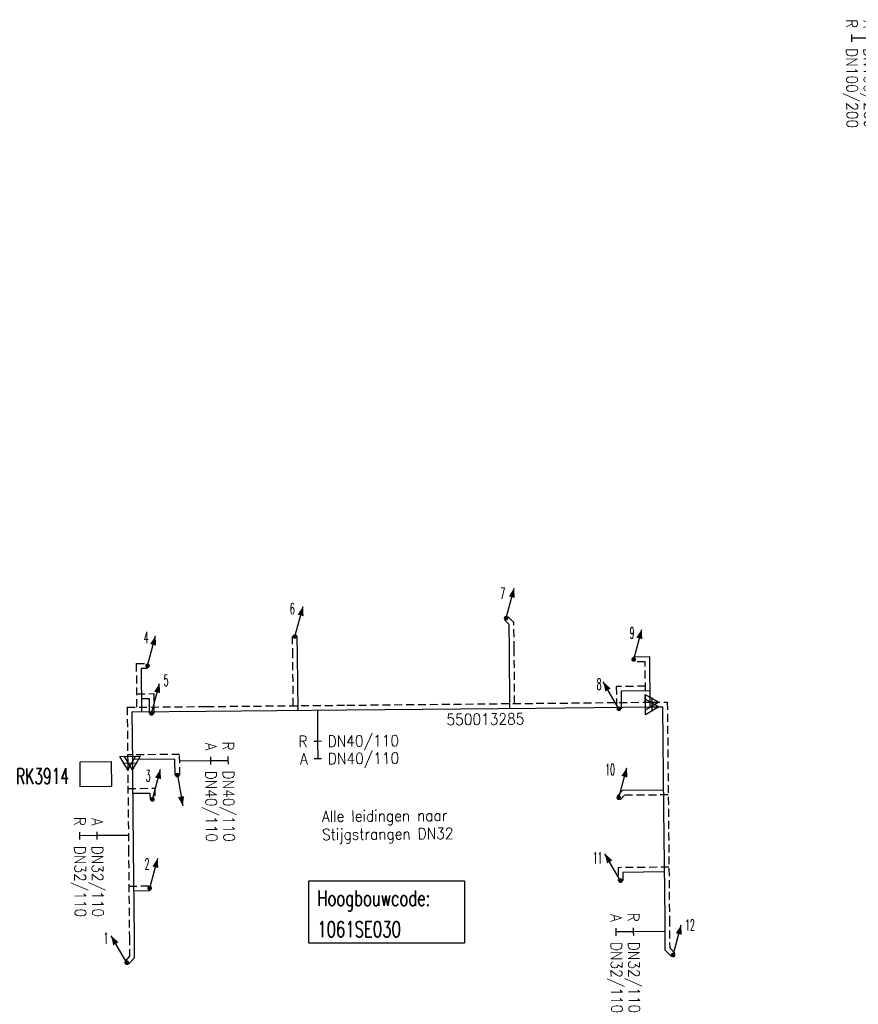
# Model space of a CAD drawing. Header units: millimetres. Extents: x 0 to 118212815, y 0 to 488348790.
# Tile 112 of 143: x 117504242 to 117571553, y 486688290 to 486767344. Entities that reach past the tile are written whole.
import ezdxf
from ezdxf.enums import TextEntityAlignment as Align

# ---------------------------------------------------------------- set-up
doc = ezdxf.new("R2010")
doc.units = ezdxf.units.MM
doc.header["$LTSCALE"] = 200
doc.linetypes.add('HIDDEN2', pattern=[4.7625, 3.175, -1.5875])
for name, color, linetype in [('WW-C-hoogbouw', 7, 'Continuous'), ('WW-C-KAST', 7, 'Continuous'), ('WW-C-mof', 7, 'Continuous'), ('WW-C-stijgstrang', 7, 'Continuous'), ('WW-C-VERLOOP', 7, 'Continuous'), ('WW-I-diam', 7, 'Continuous'), ('WW-I-info', 7, 'Continuous'), ('WW-L-aanvoer', 3, 'Continuous'), ('WW-L-retour', 3, 'HIDDEN2')]:
    doc.layers.add(name, color=color, linetype=linetype)
doc.styles.add('DIN17', font='ROMANS.SHX', dxfattribs={"width": 0.9})

# ---------------------------------------------------------------- blocks, each defined once
blk = doc.blocks.new('LR-VERL')
at = {"color": 0, "linetype": 'ByBlock', "lineweight": -2}
blk.add_lwpolyline([(1.08, 0), (-1.08, -1.25), (-1.08, 1.25)], close=True, dxfattribs=at)
blk = doc.blocks.new('LR-mof')
at = {"color": 0, "linetype": 'ByBlock', "lineweight": -2}
blk.add_line((0, -0.75), (0, 0.75), dxfattribs=at)
blk = doc.blocks.new('LR-styg')
at = {"color": 0, "lineweight": -3}
blk.add_line((0, 0), (2.5, 4.33), dxfattribs=at)
at = {"color": 0, "lineweight": -3, "const_width": 0.375}
blk.add_lwpolyline([(-0.19, 0, 1), (0.19, 0, 1)], format="xyb", close=True, dxfattribs=at)
at = {"color": 0, "lineweight": -3}
blk.add_solid([(2.5, 4.33), (1.32, 3.28), (2.18, 2.78)], dxfattribs=at)
at = {"color": 7, "linetype": 'ByBlock', "lineweight": -2, "style": 'DIN17', "width": 0.5}
blk.add_attdef('*1', text='', height=1.8, dxfattribs=at).set_placement((0, -2.5), align=Align.MIDDLE)
blk = doc.blocks.new('LR-hoogb')
at = {"color": 0, "linetype": 'ByBlock', "lineweight": -3}
blk.add_lwpolyline([(-12.5, 5), (12.5, 5), (12.5, -5), (-12.5, -5)], close=True, dxfattribs=at)
at = {"color": 7, "linetype": 'Continuous', "lineweight": -3, "style": 'DIN17', "width": 0.7}
blk.add_text('Hoogbouwcode:', height=2.5, dxfattribs=at).set_placement((-11.15, 1))
at = {"color": 0, "linetype": 'ByBlock', "lineweight": -3, "style": 'DIN17', "width": 0.7}
for tag, p in [('*1', (-11.15, -4)), ('*2', (-11.15, -9))]:
    blk.add_attdef(tag, p, '', height=2.5, dxfattribs=at)
blk = doc.blocks.new('LR-DIAO2')
at = {"color": 0, "lineweight": -3}
blk.add_line((0, 0), (0, -5), dxfattribs=at)
at = {"color": 0, "linetype": 'Continuous', "lineweight": -3}
blk.add_line((0, -5), (0, -7.8), dxfattribs=at)
at = {"color": 0, "lineweight": -3}
for points in [[(0.61, -5), (0, -5), (-0.61, -5)], [(0.61, -7.8), (0, -7.8), (-0.61, -7.8)]]:
    blk.add_lwpolyline(points, dxfattribs=at)
at = {"color": 1, "lineweight": -3, "style": 'DIN17', "width": 0.9}
for tag, p in [('*1', (-1.61, -5)), ('*2', (-1.61, -7.78))]:
    blk.add_attdef(tag, text='', height=1.8, dxfattribs=at).set_placement(p, align=Align.MIDDLE_RIGHT)
for tag, p in [('*11', (1.61, -5)), ('*12', (1.61, -7.8))]:
    blk.add_attdef(tag, text='', height=1.8, dxfattribs=at).set_placement(p, align=Align.MIDDLE_LEFT)
blk = doc.blocks.new('LR-DIAB2')
at = {"color": 0, "linetype": 'Continuous', "lineweight": -3}
blk.add_line((0, 5), (0, 7.8), dxfattribs=at)
at = {"color": 0, "lineweight": -3}
blk.add_line((0, 0), (0, 5), dxfattribs=at)
for points in [[(0.61, 7.8), (0, 7.8), (-0.61, 7.8)], [(0.61, 5), (0, 5), (-0.61, 5)]]:
    blk.add_lwpolyline(points, dxfattribs=at)
at = {"color": 1, "lineweight": -3, "style": 'DIN17', "width": 0.9}
for tag, p in [('*1', (-1.61, 7.8)), ('*2', (-1.61, 5.02))]:
    blk.add_attdef(tag, text='', height=1.8, dxfattribs=at).set_placement(p, align=Align.MIDDLE_RIGHT)
for tag, p in [('*11', (1.61, 7.8)), ('*12', (1.61, 5))]:
    blk.add_attdef(tag, text='', height=1.8, dxfattribs=at).set_placement(p, align=Align.MIDDLE_LEFT)
blk = doc.blocks.new('LR-kast')
at = {"color": 0, "linetype": 'ByBlock', "lineweight": -3}
blk.add_lwpolyline([(-2.5, 2), (2.5, 2), (2.5, -2), (-2.5, -2)], close=True, dxfattribs=at)
at = {"color": 7, "linetype": 'ByBlock', "lineweight": -3, "style": 'DIN17', "width": 0.7}
for tag, p in [('*1', (0, 5)), ('*2', (0, -5))]:
    blk.add_attdef(tag, text='', height=2.5, dxfattribs=at).set_placement(p, align=Align.MIDDLE)
at = {"color": 0, "linetype": 'ByBlock', "lineweight": -2, "style": 'DIN17', "width": 0.3, "flags": 1}
for tag, p in [('OCODE', (5, 1.25)), ('NCODE', (10, 1.25)), ('BC', (15, 1.25)), ('RK', (20, 1.25)), ('ST', (5, -1.25)), ('VCODE', (10, -1.25)), ('NIVO', (15, -1.25)), ('IMM', (20, -1.25))]:
    blk.add_attdef(tag, text='', height=1.8, dxfattribs=at).set_placement(p, align=Align.MIDDLE)
blk = doc.blocks.new('LR-hyp')
at = {"color": 7, "linetype": 'ByBlock', "lineweight": -3, "style": 'DIN17', "width": 0.9}
blk.add_attdef('*1', text='', height=1.8, dxfattribs=at).set_placement((0, 0), align=Align.MIDDLE)
at = {"color": 7, "linetype": 'ByBlock', "lineweight": -2, "style": 'DIN17', "width": 0.9, "flags": 1}
blk.add_attdef('*2', text='', height=1.8, dxfattribs=at).set_placement((0, -5), align=Align.MIDDLE)

msp = doc.modelspace()

# ---------------------------------------------------------------- linework, layer by layer
at = {"layer": 'WW-L-aanvoer'}
for p, q in [((117543527, 486718792), (117543152, 486719159)), ((117543551, 486716811), (117543527, 486718792)), ((117526540, 486716258), (117526525, 486717825)), ((117543594, 486712056), (117543551, 486716811)), ((117526583, 486711888), (117526540, 486716258)), ((117554819, 486716182), (117553522, 486716170)), ((117554859, 486712166), (117554819, 486716182)), ((117514005, 486715276), (117514503, 486715281)), ((117514039, 486711771), (117514005, 486715276)), ((117514028, 486712844), (117514621, 486712850)), ((117514621, 486712850), (117514633, 486711642)), ((117554846, 486713451), (117552512, 486713428)), ((117552512, 486713428), (117552525, 486712016)), ((117530504, 486711925), (117545689, 486712077)), ((117545689, 486712077), (117555007, 486712168)), ((117555007, 486712168), (117555848, 486712176)), ((117555848, 486712176), (117555929, 486703974)), ((117513250, 486711764), (117519212, 486711819)), ((117513250, 486711764), (117513290, 486707665)), ((117519212, 486711819), (117530504, 486711925)), ((117516703, 486707969), (117513288, 486707936)), ((117513290, 486707665), (117513301, 486706601)), ((117516715, 486706685), (117516703, 486707969)), ((117513301, 486706601), (117513357, 486700802)), ((117513314, 486705240), (117514700, 486705253)), ((117514700, 486705253), (117514705, 486704744)), ((117552626, 486705448), (117552194, 486705008)), ((117555914, 486705481), (117552626, 486705448)), ((117555929, 486703974), (117556012, 486695162)), ((117513357, 486700802), (117513426, 486693673)), ((117555977, 486698915), (117552653, 486698882)), ((117552653, 486698882), (117552660, 486698218)), ((117513390, 486697404), (117514679, 486697417)), ((117556012, 486695162), (117556037, 486692655)), ((117513426, 486693673), (117513442, 486692001)), ((117556037, 486692655), (117556557, 486692122)), ((117513442, 486692001), (117512975, 486691503))]:
    msp.add_line(p, q, dxfattribs=at)
at = {"layer": 'WW-L-retour'}
for p, q in [((117543905, 486718953), (117543418, 486719431)), ((117543931, 486716815), (117543905, 486718953)), ((117526160, 486716254), (117526145, 486717821)), ((117543971, 486712440), (117543931, 486716815)), ((117526199, 486712265), (117526160, 486716254)), ((117513621, 486715653), (117514499, 486715661)), ((117513655, 486712148), (117513621, 486715653)), ((117554443, 486715799), (117553525, 486715790)), ((117554475, 486712542), (117554443, 486715799)), ((117554463, 486713827), (117552128, 486713804)), ((117552128, 486713804), (117552145, 486712012)), ((117513645, 486713220), (117514997, 486713233)), ((117514997, 486713233), (117515013, 486711645)), ((117512866, 486712140), (117519208, 486712199)), ((117512866, 486712140), (117512910, 486707661)), ((117519208, 486712199), (117530501, 486712305)), ((117530501, 486712305), (117545686, 486712457)), ((117545686, 486712457), (117555000, 486712547)), ((117555000, 486712547), (117556224, 486712559)), ((117556224, 486712559), (117556309, 486703977)), ((117517079, 486708353), (117512904, 486708312)), ((117517095, 486706689), (117517079, 486708353)), ((117512910, 486707661), (117512928, 486705838)), ((117512928, 486705838), (117512977, 486700798)), ((117512930, 486705616), (117515076, 486705637)), ((117515076, 486705637), (117515085, 486704748)), ((117552787, 486705070), (117552465, 486704741)), ((117556298, 486705104), (117552787, 486705070)), ((117556309, 486703977), (117556392, 486695165)), ((117512977, 486700798), (117513046, 486693670)), ((117556353, 486699299), (117552270, 486699259)), ((117552270, 486699259), (117552280, 486698215)), ((117513006, 486697781), (117514675, 486697797)), ((117556392, 486695165), (117556415, 486692812)), ((117513046, 486693670), (117513061, 486692150)), ((117556415, 486692812), (117556829, 486692387)), ((117513061, 486692150), (117512698, 486691764))]:
    msp.add_line(p, q, dxfattribs=at)

# ---------------------------------------------------------------- block references
at = {"layer": 'WW-C-hoogbouw', "linetype": 'Continuous'}
ref = msp.add_blockref('LR-hoogb', (117533701, 486695691), dxfattribs=dict(at, xscale=500, yscale=500, zscale=500))
ref.add_attrib('*1', '1061SE030', (117528126, 486693691), dxfattribs={"layer": '0', "color": 7, "linetype": 'ByBlock', "lineweight": -3, "height": 1250, "style": 'DIN17', "width": 0.7})
at = {"layer": 'WW-C-KAST', "linetype": 'Continuous'}
ref = msp.add_blockref('LR-kast', (117510344, 486706769), dxfattribs=dict(at, xscale=499.9999999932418, yscale=499.9999999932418, zscale=499.9999999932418, rotation=0.556612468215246))
ref.add_attrib('*1', 'RK3914', dxfattribs={"layer": '0', "color": 7, "linetype": 'ByBlock', "lineweight": -3, "height": 1250, "rotation": 0.55661, "style": 'DIN17', "width": 0.65}).set_placement((117506077, 486706609), align=Align.MIDDLE)
at = {"layer": 'WW-C-mof'}
for p, xscale, yscale, zscale, rotation in [((117555000, 486712547), 500.0000000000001, 500.0000000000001, 500.0000000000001, 0.5574999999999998), ((117555007, 486712168), 500.0000000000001, 500.0000000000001, 500.0000000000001, 0.5574999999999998), ((117512910, 486707661), 500, 500, 500, 270.5643999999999), ((117513290, 486707665), 500, 500, 500, 270.5643999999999)]:
    msp.add_blockref('LR-mof', p, dxfattribs=dict(at, xscale=xscale, yscale=yscale, zscale=zscale, rotation=rotation))
at = {"layer": 'WW-C-stijgstrang', "linetype": 'Continuous'}
ref = msp.add_blockref('LR-styg', (117543285, 486719295), dxfattribs=dict(at, xscale=500.0000000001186, yscale=499.9999999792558, zscale=500.0000000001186, rotation=14.99999999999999))
ref.add_attrib('*1', '7', dxfattribs={"layer": '0', "color": 1, "linetype": 'ByBlock', "lineweight": -2, "height": 900, "style": 'DIN17', "width": 0.5}).set_placement((117543012, 486721291), align=Align.MIDDLE)
ref = msp.add_blockref('LR-styg', (117526335, 486717823), dxfattribs=dict(at, xscale=499.9999999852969, yscale=499.9999999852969, zscale=500, rotation=14.99999999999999))
ref.add_attrib('*1', '6', dxfattribs={"layer": '0', "color": 1, "linetype": 'ByBlock', "lineweight": -2, "height": 900, "style": 'DIN17', "width": 0.5}).set_placement((117526127, 486720058), align=Align.MIDDLE)
ref = msp.add_blockref('LR-styg', (117514501, 486715471), dxfattribs=dict(at, xscale=500.0000000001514, yscale=500.0000000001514, zscale=500.0000000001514, rotation=15))
ref.add_attrib('*1', '4', dxfattribs={"layer": '0', "color": 1, "linetype": 'ByBlock', "lineweight": -2, "height": 900, "style": 'DIN17', "width": 0.5}).set_placement((117514386, 486717742), align=Align.MIDDLE)
ref = msp.add_blockref('LR-styg', (117553523, 486715980), dxfattribs=dict(at, xscale=500.0000000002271, yscale=500.0000000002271, zscale=500.0000000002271, rotation=15))
ref.add_attrib('*1', '9', dxfattribs={"layer": '0', "color": 1, "linetype": 'ByBlock', "lineweight": -2, "height": 900, "style": 'DIN17', "width": 0.5}).set_placement((117553392, 486718123), align=Align.MIDDLE)
ref = msp.add_blockref('LR-styg', (117514823, 486711643), dxfattribs=dict(at, xscale=499.9999999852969, yscale=499.9999999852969, zscale=500, rotation=14.99999999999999))
ref.add_attrib('*1', '5', dxfattribs={"layer": '0', "color": 1, "linetype": 'ByBlock', "lineweight": -2, "height": 900, "style": 'DIN17', "width": 0.5}).set_placement((117515990, 486714293), align=Align.MIDDLE)
ref = msp.add_blockref('LR-styg', (117552335, 486712014), dxfattribs=dict(at, xscale=499.9999999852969, yscale=499.9999999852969, zscale=500, rotation=59.99999999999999))
ref.add_attrib('*1', '8', dxfattribs={"layer": '0', "color": 1, "linetype": 'ByBlock', "lineweight": -2, "height": 900, "style": 'DIN17', "width": 0.5}).set_placement((117550746, 486713991), align=Align.MIDDLE)
ref = msp.add_blockref('LR-styg', (117514895, 486704746), dxfattribs=dict(at, xscale=499.9999999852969, yscale=499.9999999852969, zscale=500, rotation=14.99999999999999))
ref.add_attrib('*1', '3', dxfattribs={"layer": '0', "color": 1, "linetype": 'ByBlock', "lineweight": -2, "height": 900, "style": 'DIN17', "width": 0.5}).set_placement((117514553, 486706642), align=Align.MIDDLE)
ref = msp.add_blockref('LR-styg', (117552329, 486704874), dxfattribs=dict(at, xscale=500.00000001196, yscale=499.9999999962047, zscale=500, rotation=15))
ref.add_attrib('*1', '10', dxfattribs={"layer": '0', "color": 1, "linetype": 'ByBlock', "lineweight": -2, "height": 900, "style": 'DIN17', "width": 0.5}).set_placement((117551632, 486707144), align=Align.MIDDLE)
at = {"layer": 'WW-C-stijgstrang', "linetype": 'Continuous', "xscale": 500.0000000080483, "yscale": 500.0000000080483, "zscale": 500.0000000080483, "rotation": 219.6662554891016}
msp.add_blockref('LR-styg', (117516905, 486706687), dxfattribs=at)
at = {"layer": 'WW-C-stijgstrang', "linetype": 'Continuous'}
ref = msp.add_blockref('LR-styg', (117514676, 486697606), dxfattribs=dict(at, xscale=500.0000000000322, yscale=500.0000000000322, zscale=500.0000000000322, rotation=15))
ref.add_attrib('*1', '2', dxfattribs={"layer": '0', "color": 1, "linetype": 'ByBlock', "lineweight": -2, "height": 900, "style": 'DIN17', "width": 0.5}).set_placement((117514465, 486699558), align=Align.MIDDLE)
ref = msp.add_blockref('LR-styg', (117552470, 486698217), dxfattribs=dict(at, xscale=499.9999999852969, yscale=499.9999999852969, zscale=500, rotation=59.99999999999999))
ref.add_attrib('*1', '11', dxfattribs={"layer": '0', "color": 1, "linetype": 'ByBlock', "lineweight": -2, "height": 900, "style": 'DIN17', "width": 0.5}).set_placement((117550634, 486700057), align=Align.MIDDLE)
ref = msp.add_blockref('LR-styg', (117556692, 486692249), dxfattribs=dict(at, xscale=500.0000000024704, yscale=500.0000000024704, zscale=500.0000000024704, rotation=14.99999999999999))
ref.add_attrib('*1', '12', dxfattribs={"layer": '0', "color": 1, "linetype": 'ByBlock', "lineweight": -2, "height": 900, "style": 'DIN17', "width": 0.5}).set_placement((117558045, 486694658), align=Align.MIDDLE)
ref = msp.add_blockref('LR-styg', (117512836, 486691633), dxfattribs=dict(at, xscale=500.0000000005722, yscale=499.9999999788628, zscale=500.0000000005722, rotation=59.99999999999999))
ref.add_attrib('*1', '1', dxfattribs={"layer": '0', "color": 1, "linetype": 'ByBlock', "lineweight": -2, "height": 900, "style": 'DIN17', "width": 0.5}).set_placement((117511168, 486693605), align=Align.MIDDLE)
at = {"layer": 'WW-C-VERLOOP', "linetype": 'Continuous'}
for p, xscale, yscale, zscale, rotation in [((117555000, 486712547), 500.0000000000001, 500.0000000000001, 500.0000000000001, 0.5574999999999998), ((117555007, 486712168), 500.0000000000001, 500.0000000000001, 500.0000000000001, 0.5574999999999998), ((117512910, 486707661), 500, 500, 500, 270.5643999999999), ((117513290, 486707665), 500, 500, 500, 270.5643999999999)]:
    msp.add_blockref('LR-VERL', p, dxfattribs=dict(at, xscale=xscale, yscale=yscale, zscale=zscale, rotation=rotation))
at = {"layer": 'WW-I-diam', "linetype": 'Continuous'}
for name, p, xscale, yscale, zscale, rotation, values in [('LR-DIAO2', (117574926, 486765892), 500.0000000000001, 500.0000000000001, 500.0000000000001, 270.4368265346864, {'*1': 'A', '*11': 'DN100/200', '*2': 'R', '*12': 'DN100/200'}), ('LR-DIAO2', (117528133, 486711903), 499.9999999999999, 499.9999999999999, 499.9999999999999, 0.5409074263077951, {'*1': 'R', '*11': 'DN40/110', '*2': 'A', '*12': 'DN40/110'}), ('LR-DIAB2', (117517086, 486707830), 500, 500, 500, 270.5644197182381, {'*1': 'R', '*11': 'DN40/110', '*2': 'A', '*12': 'DN40/110'}), ('LR-DIAO2', (117512967, 486701855), 500, 500, 500, 270.5545253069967, {'*1': 'A', '*11': 'DN32/110', '*2': 'R', '*12': 'DN32/110'}), ('LR-DIAO2', (117556022, 486694142), 500, 500, 500, 270.5398020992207, {'*1': 'R', '*11': 'DN32/110', '*2': 'A', '*12': 'DN32/110'})]:
    msp.add_blockref(name, p, dxfattribs=dict(at, xscale=xscale, yscale=yscale, zscale=zscale, rotation=rotation)).add_auto_attribs(values)
at = {"layer": 'WW-I-info', "linetype": 'Continuous', "xscale": 500, "yscale": 500, "zscale": 500, "rotation": 0.5717627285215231}
msp.add_blockref('LR-hyp', (117541624, 486711184), dxfattribs=at).add_auto_attribs({'*1': '550013285'})

# ---------------------------------------------------------------- texts
at = {"layer": 'WW-I-info', "style": 'DIN17', "width": 0.9}
for s, p in [('Alle leidingen naar ', (117528500, 486702931)), ('Stijgstrangen DN32', (117528513, 486701474))]:
    msp.add_text(s, height=900, rotation=0.49145, dxfattribs=at).set_placement(p)

doc.saveas('drawing.dxf')
